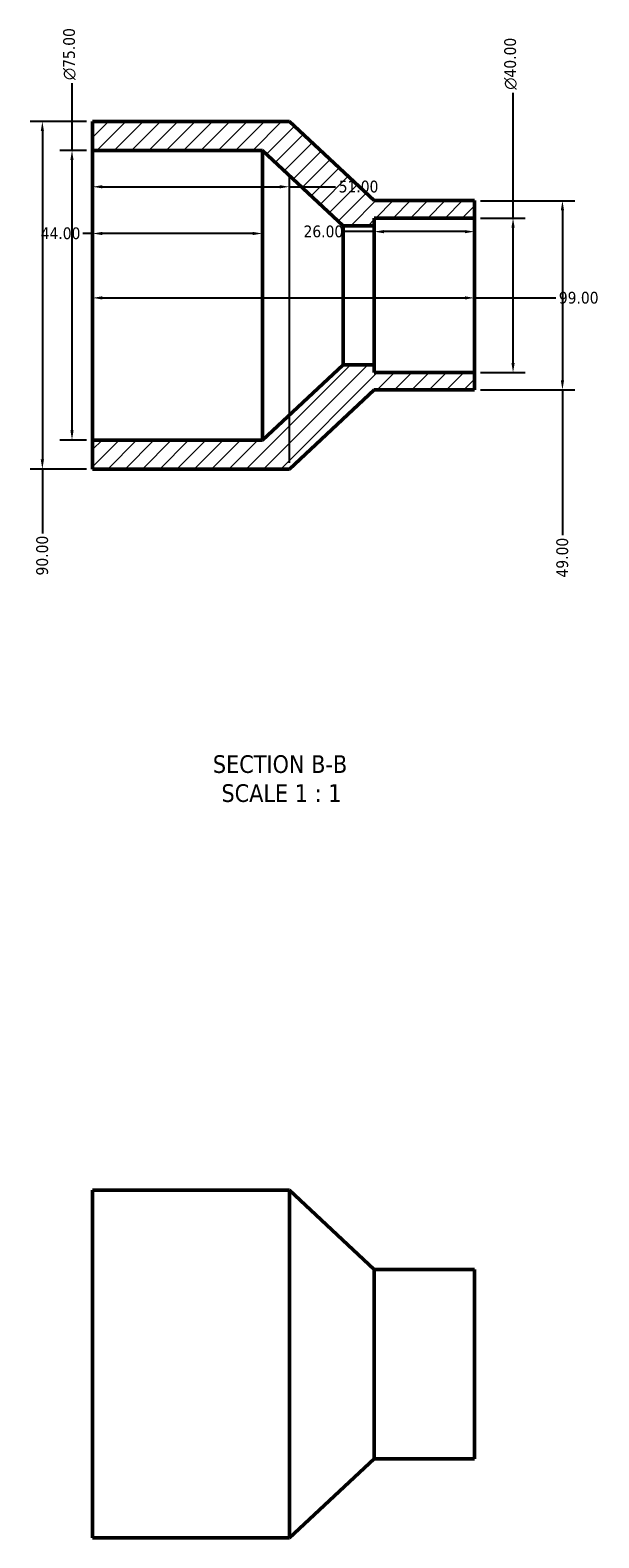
# Model space of a CAD drawing. Header units: millimetres. Extents: x 0 to 901, y -48 to 1035.
# Tile 2 of 3: x 353 to 501, y 644 to 1035. Entities that reach past the tile are written whole.
import ezdxf

# ---------------------------------------------------------------- set-up
doc = ezdxf.new("R2010")
doc.units = ezdxf.units.MM
for name, color, linetype, lineweight in [('Dimension (ANSI)', 7, 'Continuous', 25), ('Hatch (ANSI)', 7, 'Continuous', 18), ('Symbol (ANSI)', 7, 'Continuous', 25), ('Visible (ANSI)', 7, 'Continuous', 50)]:
    doc.layers.add(name, color=color, linetype=linetype, lineweight=lineweight)
doc.styles.add('Label Text (ANSI)', font='tahoma.ttf')
doc.styles.add('Note Text (ANSI)', font='tahoma.ttf')
doc.dimstyles.new('Default - mm (ANSI)', dxfattribs={"dimtxt": 3.048, "dimasz": 2.5, "dimexe": 3.175, "dimexo": 1.6002, "dimgap": 0.8, "dimtad": 0, "dimtoh": 1, "dimrnd": 1e-08, "dimzin": 4, "dimdsep": 46, "dimtxsty": 'Note Text (ANSI)', "dimcen": 0.09, "dimdle": 10, "dimclrd": 256, "dimclre": 256, "dimclrt": 256, "dimadec": 1, "dimazin": 1, "dimtfac": 1, "dimtofl": 0, "dimtmove": 0, "dimatfit": 3, "dimfxl": 1, "dimtolj": 1, "dimtzin": 4, "dimlwd": -1, "dimlwe": -1, "dimarcsym": 0})

# ---------------------------------------------------------------- blocks, each defined once
blk = doc.blocks.new('*D7')
at = {"layer": 'Defpoints', "color": 0, "transparency": 16777216}
for p in [(369.53, 966.23), (468.53, 966.23), (468.53, 965.56)]:
    blk.add_point(p, dxfattribs=at)
at = {"layer": 'Dimension (ANSI)', "transparency": 16777216}
for p, q in [((372.03, 965.56), (466.03, 965.56)), ((468.53, 965.56), (489.6, 965.56))]:
    blk.add_line(p, q, dxfattribs=at)
for points in [[(372.03, 965.97), (372.03, 965.14), (369.53, 965.56)], [(466.03, 965.97), (466.03, 965.14), (468.53, 965.56)]]:
    blk.add_solid(points, dxfattribs=at)
at = {"layer": 'Dimension (ANSI)', "transparency": 16777216, "insert": (490.4, 967.14), "char_height": 3.048, "attachment_point": 1, "style": 'Note Text (ANSI)'}
blk.add_mtext('\\A1;99.00', dxfattribs=at)
blk = doc.blocks.new('*D8')
at = {"layer": 'Defpoints', "color": 0, "transparency": 16777216}
for p in [(442.53, 982.71), (442.53, 966.23), (468.53, 966.23)]:
    blk.add_point(p, dxfattribs=at)
at = {"layer": 'Dimension (ANSI)', "transparency": 16777216}
for p, q in [((442.53, 982.71), (435.04, 982.71)), ((466.03, 982.71), (445.03, 982.71))]:
    blk.add_line(p, q, dxfattribs=at)
for points in [[(445.03, 983.12), (445.03, 982.29), (442.53, 982.71)], [(466.03, 983.12), (466.03, 982.29), (468.53, 982.71)]]:
    blk.add_solid(points, dxfattribs=at)
at = {"layer": 'Dimension (ANSI)', "transparency": 16777216, "insert": (424.21, 984.3), "char_height": 3.048, "attachment_point": 1, "style": 'Note Text (ANSI)'}
blk.add_mtext('\\A1;26.00', dxfattribs=at)
blk = doc.blocks.new('*D9')
at = {"layer": 'Defpoints', "color": 0, "transparency": 16777216}
for p in [(369.53, 982.23), (369.53, 966.23), (413.53, 966.23)]:
    blk.add_point(p, dxfattribs=at)
at = {"layer": 'Dimension (ANSI)', "transparency": 16777216}
for p, q in [((369.53, 982.23), (367.03, 982.23)), ((411.03, 982.23), (372.03, 982.23))]:
    blk.add_line(p, q, dxfattribs=at)
for points in [[(372.03, 982.65), (372.03, 981.82), (369.53, 982.23)], [(411.03, 982.65), (411.03, 981.82), (413.53, 982.23)]]:
    blk.add_solid(points, dxfattribs=at)
at = {"layer": 'Dimension (ANSI)', "transparency": 16777216, "insert": (356.06, 983.82), "char_height": 3.048, "attachment_point": 1, "style": 'Note Text (ANSI)'}
blk.add_mtext('\\A1;44.00', dxfattribs=at)
blk = doc.blocks.new('*D10')
at = {"layer": 'Defpoints', "color": 0, "transparency": 16777216}
for p in [(468.53, 986.23), (478.53, 986.23), (468.53, 946.23)]:
    blk.add_point(p, dxfattribs=at)
at = {"layer": 'Dimension (ANSI)', "transparency": 16777216}
for p, q in [((478.53, 986.23), (478.53, 1018.66)), ((470.13, 986.23), (481.71, 986.23)), ((478.53, 948.73), (478.53, 983.73)), ((470.13, 946.23), (481.71, 946.23))]:
    blk.add_line(p, q, dxfattribs=at)
for points in [[(478.11, 983.73), (478.95, 983.73), (478.53, 986.23)], [(478.11, 948.73), (478.95, 948.73), (478.53, 946.23)]]:
    blk.add_solid(points, dxfattribs=at)
at = {"layer": 'Dimension (ANSI)', "transparency": 16777216, "insert": (476.24, 1019.46), "char_height": 3.048, "attachment_point": 1, "rotation": 90, "style": 'Note Text (ANSI)'}
blk.add_mtext('\\A1;\\fAIGDT|b0|i0;\\H3.0480;\\ln\\fTahoma|b0|i0;\\H3.0480;40.00', dxfattribs=at)
blk = doc.blocks.new('*D11')
at = {"layer": 'Defpoints', "color": 0, "transparency": 16777216}
for p in [(468.53, 990.73), (468.53, 941.73), (491.34, 941.73)]:
    blk.add_point(p, dxfattribs=at)
at = {"layer": 'Dimension (ANSI)', "transparency": 16777216}
for p, q in [((470.13, 990.73), (494.52, 990.73)), ((491.34, 988.23), (491.34, 944.23)), ((470.13, 941.73), (494.52, 941.73)), ((491.34, 941.73), (491.34, 904.12))]:
    blk.add_line(p, q, dxfattribs=at)
for points in [[(490.92, 988.23), (491.76, 988.23), (491.34, 990.73)], [(490.92, 944.23), (491.76, 944.23), (491.34, 941.73)]]:
    blk.add_solid(points, dxfattribs=at)
at = {"layer": 'Dimension (ANSI)', "transparency": 16777216, "insert": (489.75, 893.15), "char_height": 3.048, "attachment_point": 1, "rotation": 90, "style": 'Note Text (ANSI)'}
blk.add_mtext('\\A1;49.00', dxfattribs=at)
blk = doc.blocks.new('*D12')
at = {"layer": 'Defpoints', "color": 0, "transparency": 16777216}
for p in [(364.18, 1003.73), (369.53, 1003.73), (369.53, 928.73)]:
    blk.add_point(p, dxfattribs=at)
at = {"layer": 'Dimension (ANSI)', "transparency": 16777216}
for p, q in [((364.18, 1003.73), (364.18, 1021.16)), ((367.93, 1003.73), (361, 1003.73)), ((364.18, 931.23), (364.18, 1001.23)), ((367.93, 928.73), (361, 928.73))]:
    blk.add_line(p, q, dxfattribs=at)
for points in [[(363.76, 1001.23), (364.59, 1001.23), (364.18, 1003.73)], [(363.76, 931.23), (364.59, 931.23), (364.18, 928.73)]]:
    blk.add_solid(points, dxfattribs=at)
at = {"layer": 'Dimension (ANSI)', "transparency": 16777216, "insert": (361.88, 1021.96), "char_height": 3.048, "attachment_point": 1, "rotation": 90, "style": 'Note Text (ANSI)'}
blk.add_mtext('\\A1;\\fAIGDT|b0|i0;\\H3.0480;\\ln\\fTahoma|b0|i0;\\H3.0480;75.00', dxfattribs=at)
blk = doc.blocks.new('*D13')
at = {"layer": 'Defpoints', "color": 0, "transparency": 16777216}
for p in [(369.53, 1011.23), (356.49, 921.23), (369.53, 921.23)]:
    blk.add_point(p, dxfattribs=at)
at = {"layer": 'Dimension (ANSI)', "transparency": 16777216}
for p, q in [((367.93, 1011.23), (353.32, 1011.23)), ((356.49, 1008.73), (356.49, 923.73)), ((367.93, 921.23), (353.32, 921.23)), ((356.49, 921.23), (356.49, 904.59))]:
    blk.add_line(p, q, dxfattribs=at)
for points in [[(356.08, 1008.73), (356.91, 1008.73), (356.49, 1011.23)], [(356.08, 923.73), (356.91, 923.73), (356.49, 921.23)]]:
    blk.add_solid(points, dxfattribs=at)
at = {"layer": 'Dimension (ANSI)', "transparency": 16777216, "insert": (354.91, 893.68), "char_height": 3.048, "attachment_point": 1, "rotation": 90, "style": 'Note Text (ANSI)'}
blk.add_mtext('\\A1;90.00', dxfattribs=at)
blk = doc.blocks.new('*D14')
at = {"layer": 'Defpoints', "color": 0, "transparency": 16777216}
for p in [(420.53, 994.33), (369.53, 939.22), (420.53, 921.23)]:
    blk.add_point(p, dxfattribs=at)
at = {"layer": 'Dimension (ANSI)', "transparency": 16777216}
for p, q in [((420.53, 922.83), (420.53, 997.5)), ((372.03, 994.33), (418.03, 994.33)), ((420.53, 994.33), (432.52, 994.33))]:
    blk.add_line(p, q, dxfattribs=at)
for points in [[(372.03, 994.75), (372.03, 993.91), (369.53, 994.33)], [(418.03, 994.75), (418.03, 993.91), (420.53, 994.33)]]:
    blk.add_solid(points, dxfattribs=at)
at = {"layer": 'Dimension (ANSI)', "transparency": 16777216, "insert": (433.32, 995.92), "char_height": 3.048, "attachment_point": 1, "style": 'Note Text (ANSI)'}
blk.add_mtext('\\A1;51.00', dxfattribs=at)

msp = doc.modelspace()

# ---------------------------------------------------------------- hatches: boundary and pattern name
at = {"layer": 'Hatch (ANSI)'}
h = msp.add_hatch(dxfattribs=at)
h.set_pattern_fill('ANSI31', color=256, scale=25.4, style=0)
h.set_pattern_definition([(45, (0, 0), (-2.245064, 2.245064), [])])
h.paths.add_polyline_path([(468.531, 941.734), (468.531, 946.234), (442.531, 946.234), (442.531, 948.234), (434.458, 948.234), (413.531, 928.734), (369.531, 928.734), (369.531, 921.234), (420.531, 921.234), (442.531, 941.734)])
h.paths.add_polyline_path([(468.531, 986.234), (468.531, 990.734), (442.531, 990.734), (420.531, 1011.234), (369.531, 1011.234), (369.531, 1003.734), (413.531, 1003.734), (434.458, 984.234), (442.531, 984.234), (442.531, 986.234)])

# ---------------------------------------------------------------- linework, layer by layer
at = {"layer": 'Visible (ANSI)'}
for p, q in [((420.531, 1011.234), (369.531, 1011.234)), ((369.531, 1011.234), (369.531, 1003.734)), ((442.531, 990.734), (420.531, 1011.234)), ((369.531, 1003.734), (413.531, 1003.734)), ((369.531, 1003.734), (369.531, 928.734)), ((413.531, 1003.734), (434.458, 984.234)), ((413.531, 1003.734), (413.531, 928.734)), ((468.531, 990.734), (442.531, 990.734)), ((468.531, 986.234), (468.531, 990.734)), ((434.458, 984.234), (442.531, 984.234)), ((434.458, 984.234), (434.458, 948.234)), ((442.531, 984.234), (442.531, 986.234)), ((442.531, 986.234), (468.531, 986.234)), ((442.531, 984.234), (442.531, 948.234)), ((468.531, 986.234), (468.531, 946.234)), ((434.458, 948.234), (413.531, 928.734)), ((442.531, 948.234), (434.458, 948.234)), ((442.531, 946.234), (442.531, 948.234)), ((468.531, 946.234), (442.531, 946.234)), ((468.531, 941.734), (468.531, 946.234)), ((420.531, 921.234), (442.531, 941.734)), ((442.531, 941.734), (468.531, 941.734)), ((413.531, 928.734), (369.531, 928.734)), ((369.531, 928.734), (369.531, 921.234)), ((369.531, 921.234), (420.531, 921.234)), ((369.531, 734.482), (369.531, 644.482)), ((420.531, 734.482), (369.531, 734.482)), ((420.531, 734.482), (420.531, 644.482)), ((442.531, 713.982), (420.531, 734.482)), ((442.531, 713.982), (442.531, 664.982)), ((468.531, 713.982), (442.531, 713.982)), ((468.531, 713.982), (468.531, 664.982)), ((442.531, 664.982), (420.531, 644.482)), ((468.531, 664.982), (442.531, 664.982)), ((420.531, 644.482), (369.531, 644.482))]:
    msp.add_line(p, q, dxfattribs=at)

# ---------------------------------------------------------------- texts
at = {"layer": 'Symbol (ANSI)', "char_height": 4.572, "attachment_point": 7, "style": 'Label Text (ANSI)'}
for s, insert in [('SECTION B-B', (400.703, 842.47)), ('SCALE 1 : 1', (402.926, 834.957))]:
    msp.add_mtext(s, dxfattribs=dict(at, insert=insert))

# ---------------------------------------------------------------- dimensions: what is measured, and where the dimension line sits
at = {"layer": 'Dimension (ANSI)'}
for base, p1, p2, picture, middle in [((364.175, 1003.734), (369.531, 928.734), (369.531, 1003.734), '*D12', (364.175, 1028.734)), ((478.531, 986.234), (468.531, 946.234), (468.531, 986.234), '*D10', (478.531, 1026.234))]:
    dim = msp.add_linear_dim(base=base, p1=p1, p2=p2, angle=90, text='\\fAIGDT|b0|i0;\\H3.0480;\\ln\\fTahoma|b0|i0;\\H3.0480;<>', dimstyle='Default - mm (ANSI)', override={"dimtoh": 0, "dimdec": 2, "dimtp": 0, "dimtm": 0, "dimtdec": 2, "dimatfit": 2}, dxfattribs=at)
    dim.commit()
    dim.dimension.update_dxf_attribs({"geometry": picture, "text_midpoint": middle, "dimtype": 160})
for base, p1, p2, picture, middle in [((356.494, 921.234), (369.531, 1011.234), (369.531, 921.234), '*D13', (356.494, 898.734)), ((491.34, 941.734), (468.531, 990.734), (468.531, 941.734), '*D11', (491.34, 898.234))]:
    dim = msp.add_linear_dim(base=base, p1=p1, p2=p2, angle=90, dimstyle='Default - mm (ANSI)', override={"dimtoh": 0, "dimdec": 2, "dimtp": 0, "dimtm": 0, "dimtdec": 2, "dimatfit": 2}, dxfattribs=at)
    dim.commit()
    dim.dimension.update_dxf_attribs({"geometry": picture, "text_midpoint": middle, "dimtype": 160})
for base, p1, p2, override, picture, middle in [((420.531, 994.329), (369.531, 939.223), (420.531, 921.234), {"dimtoh": 0, "dimdec": 2, "dimse1": 1, "dimtp": 0, "dimtm": 0, "dimtdec": 2, "dimatfit": 2}, '*D14', (438.318, 994.329)), ((369.531, 982.234), (413.531, 966.234), (369.531, 966.234), {"dimtoh": 0, "dimdec": 2, "dimse1": 1, "dimse2": 1, "dimtp": 0, "dimtm": 0, "dimtdec": 2, "dimatfit": 2}, '*D9', (361.145, 982.234)), ((442.531, 982.708), (468.531, 966.234), (442.531, 966.234), {"dimtoh": 0, "dimdec": 2, "dimse1": 1, "dimse2": 1, "dimtp": 0, "dimtm": 0, "dimtdec": 2, "dimatfit": 2}, '*D8', (429.22, 982.708)), ((468.531, 965.558), (369.531, 966.234), (468.531, 966.234), {"dimtoh": 0, "dimdec": 2, "dimse1": 1, "dimse2": 1, "dimtp": 0, "dimtm": 0, "dimtdec": 2, "dimatfit": 2}, '*D7', (495.455, 965.558))]:
    dim = msp.add_linear_dim(base=base, p1=p1, p2=p2, dimstyle='Default - mm (ANSI)', override=override, dxfattribs=at)
    dim.commit()
    dim.dimension.update_dxf_attribs({"geometry": picture, "text_midpoint": middle, "dimtype": 160})

doc.saveas('drawing.dxf')
